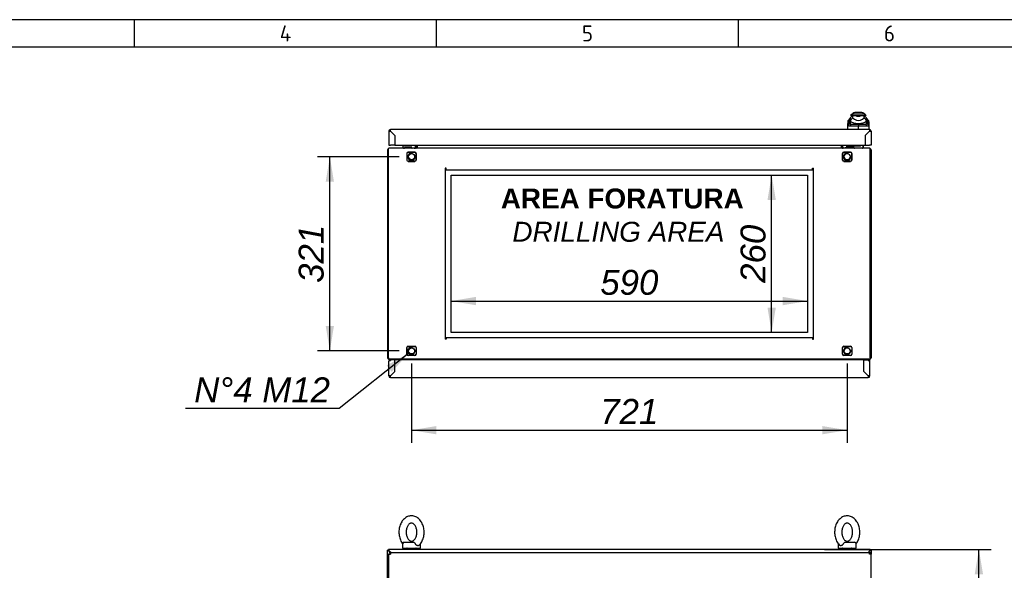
# Model space of a CAD drawing. Extents: x -12 to 412, y 11 to 308.
# Tile 5 of 7: x 97 to 205, y 227 to 288. Entities that reach past the tile are written whole.
import ezdxf
from ezdxf.lldxf.tags import DXFTag

# ---------------------------------------------------------------- set-up
doc = ezdxf.new("R2010")
doc.units = 0
doc.layers.get('0').update_dxf_attribs({"linetype": 'CONTINUOUS'})
for name, color, linetype in [('_TRANSLATION', 7, 'CONTINUOUS'), ('AE00198_03', 7, 'CONTINUOUS'), ('AE00219_03', 7, 'CONTINUOUS'), ('AE00500_10', 7, 'CONTINUOUS'), ('AE00715_01', 7, 'CONTINUOUS'), ('AE00992_10', 7, 'CONTINUOUS'), ('AE00992_31', 7, 'CONTINUOUS'), ('DEFAULT', 7, 'CONTINUOUS'), ('DV5__TRANSLATION', 7, 'CONTINUOUS'), ('F0000000_02', 7, 'CONTINUOUS'), ('F0000000_08', 7, 'CONTINUOUS'), ('F0000000_12', 7, 'CONTINUOUS'), ('F0000000_80', 7, 'CONTINUOUS'), ('F0000000_81', 7, 'CONTINUOUS'), ('F0000000_83', 7, 'CONTINUOUS'), ('F0000000_84', 7, 'CONTINUOUS'), ('F0000000_85', 7, 'CONTINUOUS'), ('F0000001_24', 7, 'CONTINUOUS')]:
    doc.layers.add(name, color=color, linetype=linetype)
doc.styles.add('SEACAD_ARIAL', font='arial.ttf')
doc.styles.add('SEACAD_ARIALI', font='ariali.ttf')
tags = doc.linetypes.add('CENTER2', pattern=[28.575, 19.05, -3.175, 3.175, -3.175]).pattern_tags.tags
tags[10:11] = [DXFTag(74, 4), DXFTag(75, 0), DXFTag(340, '0'), DXFTag(46, 0.0), DXFTag(50, 0.0), DXFTag(44, 0.0), DXFTag(45, 0.0)]
tags[8:9] = [DXFTag(74, 4), DXFTag(75, 0), DXFTag(340, '0'), DXFTag(46, 0.0), DXFTag(50, 0.0), DXFTag(44, 0.0), DXFTag(45, 0.0)]
tags[6:7] = [DXFTag(74, 4), DXFTag(75, 0), DXFTag(340, '0'), DXFTag(46, 0.0), DXFTag(50, 0.0), DXFTag(44, 0.0), DXFTag(45, 0.0)]
tags[4:5] = [DXFTag(74, 4), DXFTag(75, 0), DXFTag(340, '0'), DXFTag(46, 0.0), DXFTag(50, 0.0), DXFTag(44, 0.0), DXFTag(45, 0.0)]
doc.dimstyles.new('ISO', dxfattribs={"dimtxt": 1.1, "dimasz": 1.1, "dimexe": 0.55, "dimexo": 0.55, "dimgap": 0.275, "dimtad": 1, "dimdec": 1, "dimlfac": 15, "dimtxsty": 'SEACAD_ARIAL', "dimblk1": '_SE_FILLED', "dimblk2": '_SE_FILLED', "dimsah": 1, "dimcen": 0.55, "dimazin": 3, "dimtfac": 0.7, "dimtdec": 3, "dimtmove": 0, "dimatfit": 3})
doc.dimstyles.new('ISO_ALLIN', dxfattribs={"dimtxt": 2.75, "dimasz": 2.75, "dimexe": 1.375, "dimexo": 1.375, "dimgap": 0.6875, "dimtad": 1, "dimtih": 1, "dimtoh": 1, "dimdec": 1, "dimlfac": 15, "dimtxsty": 'SEACAD_ARIAL', "dimblk1": '_SE_FILLED', "dimblk2": '_SE_FILLED', "dimsah": 1, "dimcen": 1.375, "dimazin": 3, "dimtfac": 0.7, "dimtdec": 3, "dimtofl": 0, "dimtmove": 0, "dimatfit": 3, "dimtolj": 1})

# ---------------------------------------------------------------- blocks, each defined once
blk = doc.blocks.new('SE')
at = {"layer": 'AE00715_01', "color": 7, "linetype": 'CONTINUOUS'}
for p, q in [((138.81, 229.81), (138.81, 229.35)), ((138.81, 229.35), (140.81, 229.35)), ((139.01, 230.01), (140.03, 230.01)), ((140.81, 229.35), (140.81, 229.81)), ((186.87, 229.81), (186.87, 229.35)), ((186.87, 229.35), (188.87, 229.35)), ((187.65, 230.01), (188.67, 230.01)), ((188.87, 229.35), (188.87, 229.81))]:
    blk.add_line(p, q, dxfattribs=at)
for centre, start, end in [((139.01, 229.81), 90, 180), ((140.61, 229.81), 0, 10.044), ((187.07, 229.81), 168.5634, 180), ((188.67, 229.81), 0, 90)]:
    blk.add_arc(centre, 0.2, start, end, dxfattribs=at)
for points, knots in [([(139.81, 232.91), (139.76, 232.91), (139.65, 232.91), (139.47, 232.87), (139.28, 232.79), (139.1, 232.67), (138.93, 232.52), (138.78, 232.35), (138.66, 232.14), (138.56, 231.91), (138.48, 231.67), (138.43, 231.41), (138.41, 231.14), (138.42, 230.88), (138.47, 230.62), (138.54, 230.37), (138.63, 230.13), (138.74, 229.96), (138.8, 229.86), (138.82, 229.84)], [0, 0, 0, 0, 0.0363109, 0.0913896, 0.1465017, 0.2022276, 0.2589757, 0.3168701, 0.3757534, 0.4353057, 0.4952088, 0.5552267, 0.6152983, 0.6754539, 0.7357519, 0.7962517, 0.8570038, 0.9179854, 0.941397, 0.941397, 0.941397, 0.941397]), ([(140.64, 229.67), (140.64, 229.67), (140.7, 229.72), (140.8, 229.84), (140.94, 230.04), (141.04, 230.27), (141.12, 230.51), (141.18, 230.76), (141.2, 231.03), (141.2, 231.29), (141.16, 231.56), (141.1, 231.81), (141, 232.05), (140.88, 232.27), (140.74, 232.47), (140.57, 232.64), (140.38, 232.77), (140.18, 232.86), (139.98, 232.91), (139.87, 232.91), (139.81, 232.91)], [0, 0, 0, 0, 0.002838, 0.060502, 0.119204, 0.178644, 0.238491, 0.298489, 0.358543, 0.41867, 0.47893, 0.539377, 0.60007, 0.661008, 0.721999, 0.782672, 0.842521, 0.901094, 0.958231, 1, 1, 1, 1]), ([(187.87, 232.91), (187.83, 232.91), (187.72, 232.91), (187.54, 232.87), (187.34, 232.79), (187.16, 232.67), (187, 232.52), (186.85, 232.35), (186.72, 232.14), (186.62, 231.91), (186.55, 231.67), (186.5, 231.41), (186.48, 231.14), (186.49, 230.88), (186.53, 230.62), (186.6, 230.37), (186.7, 230.13), (186.83, 229.91), (186.95, 229.76), (187.02, 229.69), (187.04, 229.67)], [0, 0, 0, 0, 0.036306, 0.091376, 0.14648, 0.202198, 0.258938, 0.316824, 0.375699, 0.435242, 0.495137, 0.555146, 0.615209, 0.675356, 0.735645, 0.796136, 0.856879, 0.917852, 0.978813, 1, 1, 1, 1]), ([(188.87, 229.85), (188.91, 229.91), (189, 230.04), (189.11, 230.27), (189.19, 230.51), (189.24, 230.76), (189.27, 231.03), (189.26, 231.29), (189.23, 231.56), (189.16, 231.81), (189.07, 232.05), (188.95, 232.27), (188.8, 232.47), (188.63, 232.64), (188.44, 232.77), (188.24, 232.86), (188.05, 232.91), (187.93, 232.91), (187.87, 232.91)], [0.0614443, 0.0614443, 0.0614443, 0.0614443, 0.1193262, 0.1787577, 0.2385967, 0.2985862, 0.3586315, 0.4187504, 0.4790018, 0.5394407, 0.6001258, 0.6610546, 0.7220374, 0.7827021, 0.8425432, 0.9011081, 0.958237, 1, 1, 1, 1]), ([(139.81, 232.11), (139.82, 232.11), (139.86, 232.11), (139.93, 232.09), (140.02, 232.04), (140.11, 231.96), (140.2, 231.85), (140.28, 231.71), (140.34, 231.54), (140.38, 231.36), (140.4, 231.16), (140.4, 230.97), (140.37, 230.78), (140.31, 230.6), (140.24, 230.45), (140.16, 230.32), (140.07, 230.22), (139.98, 230.16), (139.89, 230.12), (139.8, 230.11), (139.71, 230.12), (139.62, 230.17), (139.53, 230.24), (139.44, 230.35), (139.35, 230.48), (139.29, 230.65), (139.24, 230.83), (139.22, 231.02), (139.22, 231.21), (139.24, 231.4), (139.29, 231.58), (139.35, 231.74), (139.43, 231.88), (139.52, 231.98), (139.61, 232.06), (139.71, 232.1), (139.77, 232.11), (139.8, 232.11), (139.81, 232.11)], [0, 0, 0, 0, 0.013654, 0.045454, 0.073888, 0.100943, 0.129763, 0.158057, 0.186262, 0.214515, 0.242858, 0.271242, 0.299575, 0.32775, 0.355715, 0.383497, 0.411257, 0.439323, 0.468499, 0.500378, 0.537441, 0.566473, 0.593784, 0.62289, 0.651258, 0.679475, 0.707708, 0.736031, 0.764412, 0.792771, 0.820991, 0.849008, 0.876824, 0.904578, 0.932518, 0.961319, 0.995513, 1, 1, 1, 1]), ([(187.87, 232.11), (187.89, 232.11), (187.93, 232.11), (188, 232.09), (188.09, 232.04), (188.18, 231.96), (188.27, 231.85), (188.35, 231.71), (188.41, 231.54), (188.45, 231.36), (188.47, 231.16), (188.46, 230.97), (188.43, 230.78), (188.38, 230.6), (188.31, 230.45), (188.23, 230.32), (188.14, 230.22), (188.05, 230.16), (187.96, 230.12), (187.87, 230.11), (187.78, 230.12), (187.69, 230.17), (187.59, 230.24), (187.5, 230.35), (187.42, 230.48), (187.35, 230.65), (187.31, 230.83), (187.28, 231.02), (187.28, 231.21), (187.31, 231.4), (187.35, 231.58), (187.42, 231.74), (187.5, 231.88), (187.59, 231.98), (187.68, 232.06), (187.77, 232.1), (187.84, 232.11), (187.87, 232.11), (187.87, 232.11)], [0, 0, 0, 0, 0.013654, 0.045454, 0.073888, 0.100943, 0.129763, 0.158057, 0.186262, 0.214515, 0.242858, 0.271242, 0.299575, 0.32775, 0.355715, 0.383497, 0.411257, 0.439323, 0.468499, 0.500378, 0.537441, 0.566473, 0.593784, 0.62289, 0.651258, 0.679475, 0.707708, 0.736031, 0.764412, 0.792771, 0.820991, 0.849008, 0.876824, 0.904578, 0.932518, 0.961319, 0.995513, 1, 1, 1, 1]), ([(140.03, 230.01), (140.04, 230.01), (140.05, 230.01), (140.06, 230.01), (140.07, 230), (140.09, 229.99), (140.1, 229.99), (140.11, 229.97), (140.12, 229.96), (140.14, 229.94), (140.15, 229.93), (140.17, 229.91), (140.18, 229.9), (140.2, 229.86), (140.22, 229.84), (140.23, 229.81)], [0, 0, 0, 0, 0.125, 0.125, 0.25, 0.25, 0.375, 0.375, 0.5, 0.5, 0.625, 0.625, 0.75, 0.75, 1, 1, 1, 1]), ([(140.64, 229.67), (140.63, 229.66), (140.62, 229.65), (140.61, 229.64), (140.6, 229.63), (140.57, 229.63), (140.56, 229.62), (140.54, 229.62), (140.53, 229.62), (140.5, 229.62), (140.49, 229.62), (140.46, 229.62), (140.45, 229.63), (140.42, 229.63), (140.41, 229.64), (140.38, 229.65), (140.37, 229.66), (140.33, 229.69), (140.31, 229.71), (140.28, 229.74), (140.26, 229.76), (140.25, 229.78), (140.24, 229.8), (140.23, 229.81)], [0.2574269, 0.2574269, 0.2574269, 0.2574269, 0.3125, 0.3125, 0.375, 0.375, 0.4375, 0.4375, 0.5, 0.5, 0.5625, 0.5625, 0.625, 0.625, 0.6875, 0.6875, 0.75, 0.75, 0.875, 0.875, 0.9375, 0.9375, 1, 1, 1, 1]), ([(187.45, 229.81), (187.44, 229.78), (187.42, 229.76), (187.37, 229.71), (187.35, 229.69), (187.31, 229.66), (187.3, 229.65), (187.27, 229.64), (187.26, 229.63), (187.23, 229.63), (187.22, 229.62), (187.19, 229.62), (187.18, 229.62), (187.16, 229.62), (187.14, 229.62), (187.12, 229.62), (187.11, 229.63), (187.09, 229.63), (187.08, 229.64), (187.06, 229.65), (187.05, 229.66), (187.04, 229.67)], [0, 0, 0, 0, 0.125, 0.125, 0.25, 0.25, 0.3125, 0.3125, 0.375, 0.375, 0.4375, 0.4375, 0.5, 0.5, 0.5625, 0.5625, 0.625, 0.625, 0.6875, 0.6875, 0.7455732, 0.7455732, 0.7455732, 0.7455732]), ([(187.45, 229.81), (187.47, 229.84), (187.48, 229.86), (187.51, 229.9), (187.52, 229.91), (187.53, 229.93), (187.54, 229.94), (187.56, 229.96), (187.57, 229.97), (187.58, 229.98), (187.59, 229.99), (187.61, 230), (187.62, 230.01), (187.64, 230.01), (187.65, 230.01), (187.65, 230.01)], [0, 0, 0, 0, 0.25, 0.25, 0.375, 0.375, 0.5, 0.5, 0.625, 0.625, 0.75, 0.75, 0.875, 0.875, 1, 1, 1, 1])]:
    blk.add_open_spline(points, degree=3, knots=knots, dxfattribs=at)
at = {"layer": 'F0000000_02', "color": 7, "linetype": 'CONTINUOUS'}
for p, q in [((139.31, 229.21), (139.31, 229.33)), ((140.31, 229.33), (140.31, 229.21)), ((187.37, 229.21), (187.37, 229.33)), ((188.37, 229.33), (188.37, 229.21))]:
    blk.add_line(p, q, dxfattribs=at)
for centre, start, end in [((139.32, 229.33), 90, 180), ((140.29, 229.33), 0, 90), ((187.39, 229.33), 90, 180), ((188.36, 229.33), 0, 90)]:
    blk.add_arc(centre, 0.0167, start, end, dxfattribs=at)
at = {"layer": 'F0000000_81', "color": 7, "linetype": 'CONTINUOUS'}
for p, q in [((137.31, 109.73), (137.31, 228.69)), ((137.31, 228.69), (137.49, 228.69)), ((137.5, 228.88), (137.49, 228.88)), ((137.5, 228.88), (190.32, 228.88)), ((190.32, 228.88), (190.32, 228.88)), ((190.51, 228.69), (190.32, 228.69)), ((190.51, 109.73), (190.51, 228.69))]:
    blk.add_line(p, q, dxfattribs=at)
for centre, radius, start, end in [((137.49, 228.69), 0.187, 90, 180), ((149.09, 228.7), 11.6, 179.1297, 180.0518), ((190.32, 228.69), 0.187, 0, 90), ((180.05, 228.71), 10.27, 359.8887, 0.9298)]:
    blk.add_arc(centre, radius, start, end, dxfattribs=at)
at = {"layer": 'F0000000_84', "color": 7, "linetype": 'CONTINUOUS'}
for p, q in [((190.41, 229.21), (137.27, 229.21)), ((137.27, 229.21), (137.27, 229.11)), ((190.41, 229.21), (190.41, 229.11)), ((137.36, 229.03), (137.27, 229.11)), ((137.51, 228.88), (137.36, 229.03)), ((190.17, 228.88), (190.32, 229.03)), ((190.32, 229.03), (190.41, 229.11))]:
    blk.add_line(p, q, dxfattribs=at)
at = {"layer": 'F0000000_85', "color": 7, "linetype": 'CONTINUOUS'}
for p, q in [((137.17, 109.31), (137.17, 229.11)), ((137.27, 229.11), (137.17, 229.11)), ((137.27, 229.11), (137.36, 229.03)), ((137.36, 229.03), (137.51, 228.88)), ((190.32, 229.03), (190.17, 228.88)), ((190.41, 229.11), (190.32, 229.03)), ((190.41, 229.11), (190.51, 229.11)), ((190.51, 229.11), (190.51, 228.69))]:
    blk.add_line(p, q, dxfattribs=at)
blk = doc.blocks.new('SE4')
at = {"layer": 'AE00198_03', "color": 7, "linetype": 'CONTINUOUS'}
for p, q in [((139.09, 273.76), (139.09, 273.72)), ((139.79, 273.72), (139.79, 273.76)), ((139.24, 273.51), (139.24, 273.46)), ((139.28, 273.46), (139.28, 273.51)), ((139.6, 273.46), (139.6, 273.51)), ((139.64, 273.46), (139.64, 273.51)), ((188.59, 273.74), (187.89, 273.74)), ((187.89, 273.74), (187.89, 273.69)), ((188.04, 273.51), (188.04, 273.46)), ((188.08, 273.46), (188.08, 273.51)), ((188.4, 273.46), (188.4, 273.51)), ((188.44, 273.46), (188.44, 273.51)), ((188.59, 273.69), (188.59, 273.74))]:
    blk.add_line(p, q, dxfattribs=at)
for centre, start, end in [((188.29, 273.38), 134.855, 137.8253), ((188.2, 273.38), 42.1747, 44.7726)]:
    blk.add_arc(centre, 0.533, start, end, dxfattribs=at)
at = {"layer": 'AE00219_03', "color": 7, "linetype": 'CONTINUOUS'}
for p, q in [((139.04, 248.16), (139.04, 248.14)), ((139.04, 248.14), (139.84, 248.14)), ((139.84, 248.14), (139.84, 248.16)), ((187.84, 248.16), (187.84, 248.14)), ((187.84, 248.14), (188.64, 248.14)), ((188.64, 248.14), (188.64, 248.16))]:
    blk.add_line(p, q, dxfattribs=at)
at = {"layer": 'AE00500_10', "color": 7, "linetype": 'CONTINUOUS'}
for p, q in [((139.44, 273.46), (139.13, 273.46)), ((139.13, 273.42), (139.13, 273.46)), ((139.13, 273.46), (139.13, 273.46)), ((139.75, 273.46), (139.44, 273.46)), ((139.44, 273.46), (139.44, 273.46)), ((139.75, 273.46), (139.75, 273.42)), ((139.75, 273.46), (139.75, 273.46)), ((188.24, 273.46), (187.93, 273.46)), ((187.93, 273.42), (187.93, 273.46)), ((187.93, 273.46), (187.93, 273.46)), ((188.55, 273.46), (188.24, 273.46)), ((188.24, 273.46), (188.24, 273.46)), ((188.55, 273.46), (188.55, 273.42)), ((188.55, 273.46), (188.55, 273.46)), ((139.13, 250.12), (139.13, 250.16)), ((139.75, 250.16), (139.75, 250.12)), ((187.93, 250.12), (187.93, 250.16)), ((188.55, 250.16), (188.55, 250.12))]:
    blk.add_line(p, q, dxfattribs=at)
at = {"layer": 'AE00715_01', "color": 7, "linetype": 'CONTINUOUS'}
for p, q in [((140.34, 273.59), (140.18, 273.42)), ((187.51, 273.42), (187.34, 273.59)), ((140.18, 250.16), (140.21, 250.12)), ((187.47, 250.12), (187.51, 250.16))]:
    blk.add_line(p, q, dxfattribs=at)
for centre, start, end in [((139.81, 272.49), 68.9605, 70.0383), ((187.87, 272.49), 93.8226, 111.0395), ((139.81, 251.09), 284.8351, 291.0395), ((187.87, 251.09), 248.9605, 255.1649)]:
    blk.add_arc(centre, 1, start, end, dxfattribs=at)
at = {"layer": 'AE00992_10', "color": 7, "linetype": 'CONTINUOUS'}
for p, q in [((188.41, 277.19), (188.24, 277.02)), ((188.44, 277.02), (188.24, 277.02)), ((188.45, 277.02), (188.25, 276.82)), ((188.44, 277.19), (188.41, 277.19)), ((189.77, 277.19), (188.44, 277.19)), ((188.44, 277.19), (188.44, 277.02)), ((188.45, 277.02), (188.44, 277.02)), ((188.45, 277.02), (188.77, 277.02)), ((188.45, 277.02), (188.45, 276.78)), ((188.77, 277.02), (188.77, 277.02)), ((188.77, 277.02), (189.11, 277.02)), ((189.37, 277.36), (188.85, 277.36)), ((189.11, 277.02), (189.44, 277.02)), ((189.44, 277.02), (189.76, 277.02)), ((189.44, 277.02), (189.44, 277.02)), ((189.76, 276.78), (189.76, 277.02)), ((189.96, 276.82), (189.76, 277.02)), ((189.77, 277.02), (189.76, 277.02)), ((189.77, 277.19), (189.77, 277.02)), ((189.81, 277.19), (189.77, 277.19)), ((189.97, 277.02), (189.77, 277.02)), ((189.97, 277.02), (189.81, 277.19)), ((187.94, 275.49), (187.96, 276.07)), ((187.96, 276.07), (187.97, 276.27)), ((188.2, 276.26), (187.96, 276.07)), ((187.97, 275.97), (187.96, 276.07)), ((187.97, 276.27), (187.98, 276.49)), ((188.21, 276.46), (187.97, 276.27)), ((188.2, 276.16), (187.97, 275.97)), ((188.21, 276.72), (187.98, 276.49)), ((188.32, 276.09), (188.11, 275.86)), ((188.21, 276.46), (188.2, 276.26)), ((188.2, 276.26), (188.2, 276.16)), ((188.21, 276.72), (188.21, 276.47)), ((188.25, 276.47), (188.21, 276.47)), ((188.21, 276.47), (188.21, 276.46)), ((188.25, 276.47), (188.25, 276.82)), ((188.25, 276.41), (188.25, 276.47)), ((188.32, 276.09), (189.11, 276.09)), ((188.45, 276.78), (188.67, 276.63)), ((189.11, 276.09), (189.9, 276.09)), ((189.11, 276.09), (189.11, 275.86)), ((189.55, 276.63), (189.76, 276.78)), ((190.1, 275.86), (189.9, 276.09)), ((189.96, 276.82), (189.96, 276.47)), ((190.01, 276.47), (189.96, 276.47)), ((189.96, 276.47), (189.96, 276.41)), ((190.24, 276.49), (190, 276.72)), ((190.01, 276.52), (190.01, 276.72)), ((190.01, 276.52), (190.01, 276.52)), ((190.01, 276.52), (190.01, 276.47)), ((190.01, 276.46), (190.01, 276.52)), ((190.02, 276.26), (190.01, 276.46)), ((190.25, 276.27), (190.01, 276.46)), ((190.01, 276.16), (190.02, 276.26)), ((190.25, 275.97), (190.01, 276.16)), ((190.25, 276.07), (190.02, 276.26)), ((190.24, 276.49), (190.25, 276.27)), ((190.25, 276.27), (190.25, 276.07)), ((190.25, 276.07), (190.27, 275.49)), ((190.25, 276.07), (190.25, 275.97)), ((189.11, 275.51), (189.11, 275.86)), ((189.11, 275.86), (189.11, 275.86)), ((190.04, 275.02), (190.04, 275.02)), ((190.21, 275.19), (190.21, 275.19)), ((190.24, 275.22), (190.24, 275.22)), ((189.84, 274.39), (189.84, 274.39))]:
    blk.add_line(p, q, dxfattribs=at)
for centre, radius, start, end in [((188.85, 276.69), 0.667, 90, 131.4096), ((189.11, 278.03), 1.07, 251.7702, 288.2298), ((189.37, 276.69), 0.667, 48.5904, 90), ((189.1, 282.29), 5.67, 260.9526, 261.3297), ((189.7, 275.76), 1.61, 140.68, 153.8684), ((188.97, 277.3), 1.15, 231.0215, 249.3093), ((189.11, 278.15), 1.99, 254.2641, 285.7359), ((189.11, 277.28), 0.785, 235.9281, 304.0719), ((189.11, 277.95), 1.81, 262.7711, 277.2289), ((189.24, 277.3), 1.15, 290.6907, 308.9785), ((188.52, 275.76), 1.61, 26.1313, 39.3203), ((189.1, 282.29), 5.67, 278.7286, 279.1029), ((188.35, 189.13), 86.73, 89.5005, 90.1572), ((189.86, 189.37), 86.49, 89.8421, 90.4972)]:
    blk.add_arc(centre, radius, start, end, dxfattribs=at)
for major_axis, start_param, end_param in [((-1.27, 0), 1.130234, 1.390066), ((1.27, 0), 4.893119, 5.152951)]:
    blk.add_ellipse((189.11, 277.09), major_axis=major_axis, ratio=0.7484, start_param=start_param, end_param=end_param, dxfattribs=at)
for points, knots in [([(188.11, 275.86), (188.11, 275.86), (188.1, 275.86), (188.09, 275.86), (188.08, 275.86), (188.07, 275.86), (188.06, 275.87), (188.05, 275.87), (188.04, 275.87), (188.04, 275.88), (188.03, 275.88), (188.02, 275.88), (188.01, 275.89), (188, 275.9), (187.99, 275.91), (187.99, 275.92), (187.98, 275.94), (187.97, 275.96), (187.97, 275.97), (187.97, 275.97)], [0, 0, 0, 0, 0.047639, 0.094955, 0.141973, 0.188715, 0.235205, 0.281467, 0.327527, 0.373409, 0.419137, 0.464738, 0.510238, 0.596012, 0.679847, 0.761943, 0.842515, 0.921788, 1, 1, 1, 1]), ([(188.2, 276.16), (188.21, 276.15), (188.21, 276.15), (188.21, 276.14), (188.21, 276.13), (188.22, 276.13), (188.22, 276.12), (188.23, 276.12), (188.23, 276.11), (188.24, 276.11), (188.24, 276.1), (188.25, 276.1), (188.26, 276.1), (188.26, 276.1), (188.27, 276.09), (188.28, 276.09), (188.29, 276.09), (188.3, 276.09), (188.31, 276.09), (188.32, 276.09), (188.32, 276.09)], [0, 0, 0, 0, 0.053914, 0.107599, 0.161137, 0.214608, 0.268092, 0.321672, 0.375427, 0.429438, 0.483783, 0.538539, 0.593782, 0.649586, 0.706021, 0.763157, 0.821061, 0.879795, 0.939422, 1, 1, 1, 1]), ([(189.9, 276.09), (189.9, 276.09), (189.91, 276.09), (189.92, 276.09), (189.93, 276.09), (189.94, 276.09), (189.95, 276.09), (189.96, 276.1), (189.97, 276.1), (189.97, 276.1), (189.98, 276.11), (189.99, 276.11), (189.99, 276.12), (190, 276.12), (190, 276.13), (190, 276.14), (190.01, 276.15), (190.01, 276.15), (190.01, 276.16)], [0, 0, 0, 0, 0.068178, 0.135149, 0.200997, 0.26581, 0.329681, 0.392706, 0.454986, 0.516625, 0.57773, 0.638412, 0.698782, 0.758957, 0.81905, 0.879178, 0.939456, 1, 1, 1, 1]), ([(190.25, 275.97), (190.24, 275.97), (190.24, 275.96), (190.24, 275.95), (190.24, 275.94), (190.23, 275.94), (190.23, 275.93), (190.23, 275.92), (190.22, 275.91), (190.22, 275.91), (190.21, 275.9), (190.21, 275.89), (190.2, 275.89), (190.19, 275.88), (190.17, 275.87), (190.16, 275.87), (190.14, 275.86), (190.12, 275.86), (190.11, 275.86), (190.1, 275.86)], [0, 0, 0, 0, 0.042645, 0.085572, 0.128822, 0.172434, 0.216446, 0.260896, 0.305819, 0.35125, 0.397223, 0.443771, 0.490926, 0.574111, 0.657759, 0.742022, 0.827052, 0.912998, 1, 1, 1, 1])]:
    blk.add_open_spline(points, degree=3, knots=knots, dxfattribs=at)
at = {"layer": 'AE00992_31', "color": 7, "linetype": 'CONTINUOUS'}
for p, q in [((189.84, 274.16), (189.84, 274.16)), ((189.84, 274.14), (189.84, 274.14)), ((189.84, 273.86), (189.84, 273.86))]:
    blk.add_line(p, q, dxfattribs=at)
at = {"layer": 'DV5__TRANSLATION', "color": 7, "linetype": 'CENTER2'}
for p, q in [((144.17, 270.46), (183.51, 270.46)), ((144.17, 253.12), (144.17, 270.46)), ((183.51, 270.46), (183.51, 253.12)), ((183.51, 253.12), (144.17, 253.12))]:
    blk.add_line(p, q, dxfattribs=at)
at = {"layer": 'F0000000_02', "color": 7, "linetype": 'CONTINUOUS'}
for p, q in [((139.31, 272.12), (139.31, 272.86)), ((139.44, 272.99), (140.17, 272.99)), ((140.31, 272.86), (140.31, 272.12)), ((187.37, 272.12), (187.37, 272.86)), ((187.51, 272.99), (188.24, 272.99)), ((188.37, 272.86), (188.37, 272.12)), ((140.17, 271.99), (139.44, 271.99)), ((188.24, 271.99), (187.51, 271.99)), ((139.31, 250.72), (139.31, 251.46)), ((139.44, 251.59), (140.17, 251.59)), ((140.31, 251.46), (140.31, 250.72)), ((187.37, 250.72), (187.37, 251.46)), ((187.51, 251.59), (188.24, 251.59)), ((188.37, 251.46), (188.37, 250.72)), ((140.17, 250.59), (139.44, 250.59)), ((188.24, 250.59), (187.51, 250.59))]:
    blk.add_line(p, q, dxfattribs=at)
for centre in [(139.81, 272.49), (187.87, 272.49), (139.81, 251.09), (187.87, 251.09)]:
    blk.add_circle(centre, 0.337, dxfattribs=at)
for centre, radius, start, end in [((139.44, 272.86), 0.133, 90, 180), ((139.81, 272.49), 0.4, 75, 15), ((140.17, 272.86), 0.133, 0, 90), ((187.51, 272.86), 0.133, 90, 180), ((187.87, 272.49), 0.4, 75, 15), ((188.24, 272.86), 0.133, 0, 90), ((139.44, 272.12), 0.133, 180, 270), ((140.17, 272.12), 0.133, 270, 0), ((187.51, 272.12), 0.133, 180, 270), ((188.24, 272.12), 0.133, 270, 0), ((139.44, 251.46), 0.133, 90, 180), ((139.81, 251.09), 0.4, 75, 15), ((140.17, 251.46), 0.133, 0, 90), ((187.51, 251.46), 0.133, 90, 180), ((187.87, 251.09), 0.4, 75, 15), ((188.24, 251.46), 0.133, 0, 90), ((139.44, 250.72), 0.133, 180, 270), ((140.17, 250.72), 0.133, 270, 0), ((187.51, 250.72), 0.133, 180, 270), ((188.24, 250.72), 0.133, 270, 0)]:
    blk.add_arc(centre, radius, start, end, dxfattribs=at)
at = {"layer": 'F0000000_08', "color": 7, "linetype": 'CONTINUOUS'}
for p, q in [((140.18, 273.76), (140.2, 273.69)), ((138.87, 273.49), (138.87, 273.66)), ((138.94, 273.72), (139.81, 273.72)), ((139.02, 273.49), (139.02, 273.46)), ((139.02, 273.46), (139.02, 273.44)), ((139.84, 273.51), (139.04, 273.51)), ((139.86, 273.46), (139.86, 273.49)), ((139.86, 273.44), (139.86, 273.46)), ((140.2, 273.69), (140.23, 273.6))]:
    blk.add_line(p, q, dxfattribs=at)
for centre, radius, start, end in [((139.81, 273.79), 0.0667, 290.3641, 330), ((138.94, 273.66), 0.0667, 90, 180), ((138.94, 273.49), 0.0667, 180, 270), ((139, 273.44), 0.02, 270, 0), ((139.04, 273.49), 0.02, 90, 180), ((139.81, 273.79), 0.0667, 270, 290.3641), ((139.84, 273.49), 0.02, 0, 90), ((139.88, 273.44), 0.02, 180, 270), ((140.11, 273.56), 0.133, 270, 20.4774)]:
    blk.add_arc(centre, radius, start, end, dxfattribs=at)
at = {"layer": 'F0000000_12', "color": 7, "linetype": 'CONTINUOUS'}
blk.add_line((137.98, 273.89), (137.97, 273.89), dxfattribs=at)
at = {"layer": 'F0000000_80', "color": 7, "linetype": 'CONTINUOUS'}
for p, q in [((137.31, 248.34), (137.31, 249.94)), ((137.49, 250.02), (137.33, 250.02)), ((137.33, 250.02), (137.49, 250.02)), ((137.97, 250.12), (137.49, 250.12)), ((137.49, 250.12), (137.49, 250.02)), ((137.97, 248.82), (137.97, 250.12)), ((137.97, 250.12), (137.98, 250.12)), ((137.97, 250.02), (137.98, 250.02)), ((189.7, 250.12), (137.98, 250.12)), ((137.98, 248.82), (137.98, 250.12)), ((189.7, 248.82), (189.7, 250.12)), ((189.71, 250.12), (189.7, 250.12)), ((189.71, 250.02), (189.7, 250.02)), ((189.71, 248.82), (189.71, 250.12)), ((189.71, 250.12), (190.19, 250.12)), ((190.19, 250.12), (190.19, 250.02)), ((190.35, 250.02), (190.19, 250.02)), ((190.19, 250.02), (190.35, 250.02)), ((190.37, 248.34), (190.37, 249.94)), ((137.49, 248.34), (137.97, 248.82)), ((137.98, 248.82), (137.5, 248.34)), ((137.98, 248.82), (137.98, 248.82)), ((189.7, 248.82), (189.71, 248.82)), ((189.71, 248.82), (190.19, 248.34)), ((190.19, 248.34), (189.71, 248.82)), ((137.49, 248.34), (137.5, 248.34)), ((137.5, 248.34), (137.49, 248.34)), ((137.49, 248.16), (190.19, 248.16)), ((190.19, 248.34), (190.19, 248.34)), ((190.19, 248.34), (190.19, 248.34))]:
    blk.add_line(p, q, dxfattribs=at)
for centre, radius, start, end in [((137.49, 249.94), 0.187, 152.336, 180), ((137.49, 249.94), 0.187, 90, 152.336), ((190.19, 249.94), 0.187, 27.664, 90), ((190.19, 249.94), 0.187, 0, 27.664), ((137.49, 248.34), 0.187, 180, 270), ((137.48, 236.74), 11.6, 89.9482, 90.8703), ((127.22, 248.32), 10.27, 359.0701, 0.1114), ((190.19, 248.34), 0.187, 270, 0), ((200.46, 248.32), 10.27, 179.8886, 180.9299), ((190.2, 236.74), 11.6, 89.1297, 90.0518)]:
    blk.add_arc(centre, radius, start, end, dxfattribs=at)
for centre, major_axis, start_param, end_param in [((137.49, 249.94), (0.187, 0), 2.658765, 3.141593), ((190.19, 249.94), (-0.187, 0), 3.141593, 3.624421)]:
    blk.add_ellipse(centre, major_axis=major_axis, ratio=0.998462, start_param=start_param, end_param=end_param, dxfattribs=at)
at = {"layer": 'F0000000_81', "color": 7, "linetype": 'CONTINUOUS'}
for p, q in [((137.31, 275.3), (137.31, 273.76)), ((190.32, 275.49), (137.49, 275.49)), ((137.49, 275.3), (137.97, 274.82)), ((137.5, 275.3), (137.49, 275.3)), ((137.98, 274.82), (137.5, 275.3)), ((189.84, 274.82), (190.32, 275.3)), ((190.32, 275.3), (189.84, 274.82)), ((190.32, 275.3), (190.32, 275.3)), ((190.51, 275.3), (190.51, 273.76)), ((137.31, 273.76), (137.49, 273.76)), ((137.97, 273.76), (137.49, 273.76)), ((137.97, 274.82), (137.97, 273.76)), ((137.98, 274.82), (137.98, 274.82)), ((137.98, 274.82), (137.98, 273.76)), ((137.98, 273.76), (189.84, 273.76)), ((189.84, 274.82), (189.84, 274.82)), ((189.84, 274.82), (189.84, 273.76)), ((189.84, 274.82), (189.84, 273.76)), ((189.84, 273.76), (190.32, 273.76)), ((190.51, 273.76), (190.32, 273.76))]:
    blk.add_line(p, q, dxfattribs=at)
for centre, radius, start, end in [((137.49, 275.3), 0.187, 90, 180), ((137.48, 286.9), 11.6, 269.1297, 270.0518), ((127.22, 275.32), 10.27, 359.8887, 0.9298), ((201.92, 275.31), 11.6, 179.1297, 180.0518), ((190.32, 275.3), 0.187, 0, 90), ((190.34, 285.57), 10.27, 269.8886, 270.9299)]:
    blk.add_arc(centre, radius, start, end, dxfattribs=at)
at = {"layer": 'F0000000_83', "color": 7, "linetype": 'CONTINUOUS'}
for p, q in [((140.44, 273.51), (140.44, 273.76)), ((187.24, 273.51), (187.24, 273.76)), ((137.27, 273.24), (137.27, 273.4)), ((137.27, 250.34), (137.27, 273.24)), ((190.32, 273.42), (137.36, 273.42)), ((139.3, 272.86), (139.3, 272.12)), ((140.18, 273), (139.43, 273)), ((140.31, 272.12), (140.31, 272.86)), ((140.44, 273.51), (140.44, 273.42)), ((187.24, 273.51), (187.24, 273.42)), ((187.37, 272.86), (187.37, 272.12)), ((188.25, 273), (187.5, 273)), ((188.38, 272.12), (188.38, 272.86)), ((190.41, 273.24), (190.41, 273.4)), ((190.41, 250.34), (190.41, 273.24)), ((139.43, 271.98), (140.18, 271.98)), ((187.5, 271.98), (188.25, 271.98)), ((143.51, 271.21), (143.51, 252.37)), ((143.64, 271.21), (143.51, 271.21)), ((143.64, 271.21), (143.64, 271.21)), ((143.64, 271.02), (143.64, 271.21)), ((184.04, 271.02), (143.64, 271.02)), ((184.04, 271.21), (184.17, 271.21)), ((184.04, 271.21), (184.04, 271.21)), ((184.04, 271.02), (184.04, 271.21)), ((184.17, 252.37), (184.17, 271.21)), ((143.64, 252.37), (143.51, 252.37)), ((143.64, 252.56), (184.04, 252.56)), ((143.64, 252.56), (143.64, 252.37)), ((143.64, 252.37), (143.64, 252.37)), ((184.04, 252.56), (184.04, 252.37)), ((184.04, 252.37), (184.17, 252.37)), ((184.04, 252.37), (184.04, 252.37)), ((139.3, 250.72), (139.3, 251.46)), ((139.43, 251.6), (140.18, 251.6)), ((140.31, 251.46), (140.31, 250.72)), ((187.37, 250.72), (187.37, 251.46)), ((187.5, 251.6), (188.25, 251.6)), ((188.38, 251.46), (188.38, 250.72)), ((137.27, 250.34), (137.27, 250.18)), ((190.32, 250.16), (137.36, 250.16)), ((140.18, 250.58), (139.43, 250.58)), ((140.44, 250.12), (140.44, 250.16)), ((187.24, 250.12), (187.24, 250.16)), ((188.25, 250.58), (187.5, 250.58)), ((190.41, 250.34), (190.41, 250.18))]:
    blk.add_line(p, q, dxfattribs=at)
for centre, radius, start, end in [((137.36, 273.24), 0.187, 90, 117.664), ((139.43, 272.86), 0.133, 90, 180), ((140.18, 272.86), 0.133, 0, 90), ((187.5, 272.86), 0.133, 90, 180), ((188.25, 272.86), 0.133, 0, 90), ((190.32, 273.24), 0.187, 62.336, 90), ((139.43, 272.12), 0.133, 180, 270), ((140.18, 272.12), 0.133, 270, 0), ((187.5, 272.12), 0.133, 180, 270), ((188.25, 272.12), 0.133, 270, 0), ((139.43, 251.46), 0.133, 90, 180), ((140.18, 251.46), 0.133, 0, 90), ((187.5, 251.46), 0.133, 90, 180), ((188.25, 251.46), 0.133, 0, 90), ((137.36, 250.34), 0.187, 242.336, 270), ((139.43, 250.72), 0.133, 180, 270), ((140.18, 250.72), 0.133, 270, 0), ((187.5, 250.72), 0.133, 180, 270), ((188.25, 250.72), 0.133, 270, 0), ((190.32, 250.34), 0.187, 270, 297.664)]:
    blk.add_arc(centre, radius, start, end, dxfattribs=at)
at = {"layer": 'F0000000_85', "color": 7, "linetype": 'CONTINUOUS'}
for p, q in [((140.34, 273.76), (140.34, 273.51)), ((140.44, 273.76), (140.44, 273.51)), ((187.24, 273.76), (187.24, 273.51)), ((187.34, 273.76), (187.34, 273.51)), ((137.17, 273.24), (137.17, 250.34)), ((190.51, 273.24), (190.51, 250.34))]:
    blk.add_line(p, q, dxfattribs=at)
for centre, radius, start, end in [((137.36, 273.24), 0.187, 117.664, 180), ((137.36, 273.24), 0.187, 90, 117.664), ((140.25, 273.51), 0.0867, 270, 0), ((140.25, 273.51), 0.187, 332.336, 0), ((187.43, 273.51), 0.187, 180, 207.664), ((187.43, 273.51), 0.0867, 180, 270), ((190.32, 273.24), 0.187, 62.336, 90), ((190.32, 273.24), 0.187, 0, 62.336), ((137.36, 250.34), 0.187, 180, 242.336), ((137.36, 250.34), 0.187, 242.336, 270), ((140.25, 250.07), 0.0867, 37.9799, 90), ((140.25, 250.07), 0.187, 16.6016, 27.664), ((187.43, 250.07), 0.187, 152.336, 163.3984), ((187.43, 250.07), 0.0867, 90, 142.0201), ((190.32, 250.34), 0.187, 270, 297.664), ((190.32, 250.34), 0.187, 297.664, 0)]:
    blk.add_arc(centre, radius, start, end, dxfattribs=at)
at = {"layer": 'F0000001_24', "color": 7, "linetype": 'CONTINUOUS'}
for p, q in [((189.61, 273.76), (189.61, 273.46)), ((189.62, 273.76), (189.62, 273.72)), ((187.81, 273.66), (187.81, 273.54)), ((187.81, 273.49), (187.81, 273.54)), ((187.81, 273.46), (187.81, 273.49)), ((187.84, 273.69), (188.01, 273.69)), ((188.01, 273.51), (187.84, 273.51)), ((188.01, 273.69), (188.77, 273.69)), ((188.64, 273.51), (188.01, 273.51)), ((188.66, 273.44), (188.66, 273.49)), ((188.77, 273.69), (188.8, 273.69)), ((188.8, 273.69), (189.19, 273.69)), ((189.19, 273.69), (189.28, 273.69)), ((189.28, 273.69), (189.34, 273.69)), ((189.62, 273.72), (189.61, 273.72)), ((189.62, 273.56), (189.61, 273.56)), ((189.62, 273.72), (189.62, 273.56)), ((189.62, 273.59), (189.62, 273.59))]:
    blk.add_line(p, q, dxfattribs=at)
for centre, radius, start, end in [((188.67, 273.76), 0.0667, 180, 270), ((189.34, 273.76), 0.0667, 270, 0), ((187.84, 273.66), 0.0333, 90, 180), ((187.84, 273.54), 0.0333, 180, 270), ((187.84, 273.46), 0.0333, 180, 270), ((188.64, 273.49), 0.02, 0, 90), ((188.68, 273.44), 0.02, 180, 270), ((189.57, 273.46), 0.0333, 270, 0)]:
    blk.add_arc(centre, radius, start, end, dxfattribs=at)
blk = doc.blocks.new('DMBLK13')
at = {"layer": '_TRANSLATION', "linetype": 'CONTINUOUS'}
for points in [[(142.56, 241.89), (142.56, 242.81), (139.81, 242.35)], [(185.12, 241.89), (187.87, 242.35), (185.12, 242.81)]]:
    blk.add_hatch(color=7, dxfattribs=at).paths.add_polyline_path(points)
at = {"layer": '_TRANSLATION', "color": 7, "linetype": 'CONTINUOUS'}
for p, q in [((139.81, 249.71), (139.81, 240.97)), ((187.87, 249.71), (187.87, 240.97)), ((139.81, 242.35), (187.87, 242.35))]:
    blk.add_line(p, q, dxfattribs=at)
at = {"layer": '_TRANSLATION', "color": 7, "linetype": 'CONTINUOUS', "style": 'SEACAD_ARIALI'}
blk.add_text('721', height=2.75, dxfattribs=at).set_placement((160.63, 243.04))
blk = doc.blocks.new('_SE_FILLED')
at = {"color": 0}
blk.add_line((0, 0), (-1, 0), dxfattribs=at)
blk.add_solid([(0, 0), (-1, -0.1665), (-1, 0.1665), (0, 0)], dxfattribs=at)
blk = doc.blocks.new('DMBLK14')
at = {"layer": '_TRANSLATION', "linetype": 'CONTINUOUS'}
for points in [[(130.34, 269.74), (131.25, 269.74), (130.8, 272.49)], [(130.34, 253.84), (130.8, 251.09), (131.25, 253.84)]]:
    blk.add_hatch(color=7, dxfattribs=at).paths.add_polyline_path(points)
at = {"layer": '_TRANSLATION', "color": 7, "linetype": 'CONTINUOUS'}
for p, q in [((138.43, 272.49), (129.42, 272.49)), ((130.8, 251.09), (130.8, 272.49)), ((138.43, 251.09), (129.42, 251.09))]:
    blk.add_line(p, q, dxfattribs=at)
at = {"layer": '_TRANSLATION', "color": 7, "linetype": 'CONTINUOUS', "style": 'SEACAD_ARIALI'}
blk.add_text('321', height=2.75, rotation=90, dxfattribs=at).set_placement((130.11, 258.58))
blk = doc.blocks.new('DMBLK15')
at = {"layer": '_TRANSLATION', "linetype": 'CONTINUOUS'}
blk.add_hatch(color=7, dxfattribs=at).paths.add_polyline_path([(137.63, 248.77), (139.5, 250.84), (137.06, 249.49)])
at = {"layer": '_TRANSLATION', "color": 7, "linetype": 'CONTINUOUS'}
for p, q in [((139.5, 250.84), (131.83, 244.74)), ((131.83, 244.74), (114.87, 244.74))]:
    blk.add_line(p, q, dxfattribs=at)
at = {"layer": '_TRANSLATION', "color": 7, "linetype": 'CONTINUOUS', "style": 'SEACAD_ARIALI'}
blk.add_text('N°4 M12', height=2.75, dxfattribs=at).set_placement((115.83, 245.42))
blk = doc.blocks.new('DMBLK28')
at = {"layer": '_TRANSLATION', "linetype": 'CONTINUOUS'}
for points in [[(202.86, 226.46), (202.4, 229.21), (201.94, 226.46)], [(202.86, 111.96), (201.94, 111.96), (202.4, 109.21)]]:
    blk.add_hatch(color=7, dxfattribs=at).paths.add_polyline_path(points)
at = {"layer": '_TRANSLATION', "color": 7, "linetype": 'CONTINUOUS'}
for p, q in [((185.38, 229.21), (203.77, 229.21)), ((202.4, 109.21), (202.4, 229.21)), ((196.21, 174.87), (196.21, 163.56)), ((201.71, 163.56), (201.71, 174.87)), ((191.78, 109.21), (203.77, 109.21))]:
    blk.add_line(p, q, dxfattribs=at)
for centre, start, end in [((198.96, 174.87), 0, 180), ((198.96, 163.56), 180, 0)]:
    blk.add_arc(centre, 2.75, start, end, dxfattribs=at)
at = {"layer": '_TRANSLATION', "color": 7, "linetype": 'CONTINUOUS', "style": 'SEACAD_ARIALI'}
blk.add_text('1800', height=2.75, rotation=90, dxfattribs=at).set_placement((200.34, 164.94))
blk = doc.blocks.new('DMBLK30')
at = {"layer": '_TRANSLATION', "linetype": 'CONTINUOUS'}
for points in [[(146.92, 256.12), (146.92, 257.04), (144.17, 256.58)], [(180.76, 256.12), (183.51, 256.58), (180.76, 257.04)]]:
    blk.add_hatch(color=7, dxfattribs=at).paths.add_polyline_path(points)
at = {"layer": '_TRANSLATION', "color": 7, "linetype": 'CONTINUOUS'}
blk.add_line((144.17, 256.58), (183.51, 256.58), dxfattribs=at)
at = {"layer": '_TRANSLATION', "color": 7, "linetype": 'CONTINUOUS', "style": 'SEACAD_ARIALI'}
blk.add_text('590', height=2.75, dxfattribs=at).set_placement((160.63, 257.27))
blk = doc.blocks.new('DMBLK31')
at = {"layer": '_TRANSLATION', "linetype": 'CONTINUOUS'}
for points in [[(179.08, 267.71), (180, 267.71), (179.54, 270.46)], [(179.08, 255.87), (179.54, 253.12), (180, 255.87)]]:
    blk.add_hatch(color=7, dxfattribs=at).paths.add_polyline_path(points)
at = {"layer": '_TRANSLATION', "color": 7, "linetype": 'CONTINUOUS'}
blk.add_line((179.54, 253.12), (179.54, 270.46), dxfattribs=at)
at = {"layer": '_TRANSLATION', "color": 7, "linetype": 'CONTINUOUS', "style": 'SEACAD_ARIALI'}
blk.add_text('260', height=2.75, rotation=90, dxfattribs=at).set_placement((178.86, 258.58))

msp = doc.modelspace()

# ---------------------------------------------------------------- linework, layer by layer
at = {"color": 7, "linetype": 'CONTINUOUS'}
for p, q in [((412.092, 287.5885), (6.2345, 287.5885)), ((109.2132, 287.5885), (109.2132, 284.5597)), ((142.5299, 287.5885), (142.5299, 284.5597)), ((175.8466, 287.5885), (175.8466, 284.5597))]:
    msp.add_line(p, q, dxfattribs=at)
at = {"layer": 'DEFAULT', "color": 7, "linetype": 'CONTINUOUS'}
msp.add_line((412.092, 284.5597), (6.2345, 284.5597), dxfattribs=at)

# ---------------------------------------------------------------- block references
at = {"layer": '_TRANSLATION'}
for name in ['SE4', 'SE']:
    msp.add_blockref(name, (0, 0), dxfattribs=at)

# ---------------------------------------------------------------- texts
at = {"char_height": 1.766793, "width": 1.987652, "attachment_point": 8}
for s, insert in [('{\\fSolid Edge ANSI|b0||i0||c0|p34;\\C7;\\H1.766793;\\W1.;4}', (125.9017, 285.1957)), ('{\\fSolid Edge ANSI|b0||i0||c0|p34;\\C7;\\H1.766793;\\W1.;5}', (159.2184, 285.1957)), ('{\\fSolid Edge ANSI|b0||i0||c0|p34;\\C7;\\H1.766793;\\W1.;6}', (192.535, 285.1957))]:
    msp.add_mtext(s, dxfattribs=dict(at, insert=insert))
at = {"layer": '_TRANSLATION', "insert": (162.6322, 266.0354), "char_height": 2.2, "width": 30.578523, "attachment_point": 5}
msp.add_mtext('{\\fArial|b0||i0||c0|p34;\\C7;\\H2.2;\\W1.; }{\\fArial|b1||i0||c0|p34;\\C7;\\H2.2;\\W1.;AREA FORATURA \\P}{\\fArial|b0||i1||c0|p34;\\C7;\\H2.2;\\W1.;DRILLING AREA}', dxfattribs=at)

# ---------------------------------------------------------------- dimensions: what is measured, and where the dimension line sits
at = {"layer": '_TRANSLATION', "color": 7, "linetype": 'CONTINUOUS'}
for base, p1, p2, angle, picture, middle, dimtype in [((130.7963, 251.0889), (139.808, 251.0889), (139.808, 272.4889), 90, 'DMBLK14', (130.7963, 261.7889), 161), ((144.1747, 256.5808), (144.1747, 270.4556), (183.508, 270.4556), 0, 'DMBLK30', (163.8414, 256.5808), 161), ((179.5428, 253.1223), (183.508, 253.1223), (183.508, 270.4556), 90, 'DMBLK31', (179.5428, 261.7889), 161), ((139.808, 242.3492), (139.808, 251.0889), (187.8747, 251.0889), 0, 'DMBLK13', (163.8414, 242.3492), 161), ((202.398, 229.2131), (190.408, 109.2131), (184.008, 229.2131), 90, 'DMBLK28', (202.398, 169.2131), 160)]:
    dim = msp.add_linear_dim(base=base, p1=p1, p2=p2, angle=angle, text='\\A1;<>', dimstyle='ISO', override={"dimtxt": 2.75, "dimasz": 2.75, "dimexe": 1.375, "dimexo": 1.375, "dimgap": 0.6875, "dimcen": 1.375}, dxfattribs=at)
    dim.commit()
    dim.dimension.update_dxf_attribs({"geometry": picture, "text_midpoint": middle, "dimtype": dimtype})
dim = msp.add_radius_dim(center=(139.808, 251.0889), mpoint=(139.495, 250.8399), text='\\A1;N°4 M12{}', dimstyle='ISO_ALLIN', dxfattribs=at)
dim.commit()
dim.dimension.update_dxf_attribs({"geometry": 'DMBLK15', "text_midpoint": (114.8677, 244.7373), "dimtype": 164})

doc.saveas('drawing.dxf')
